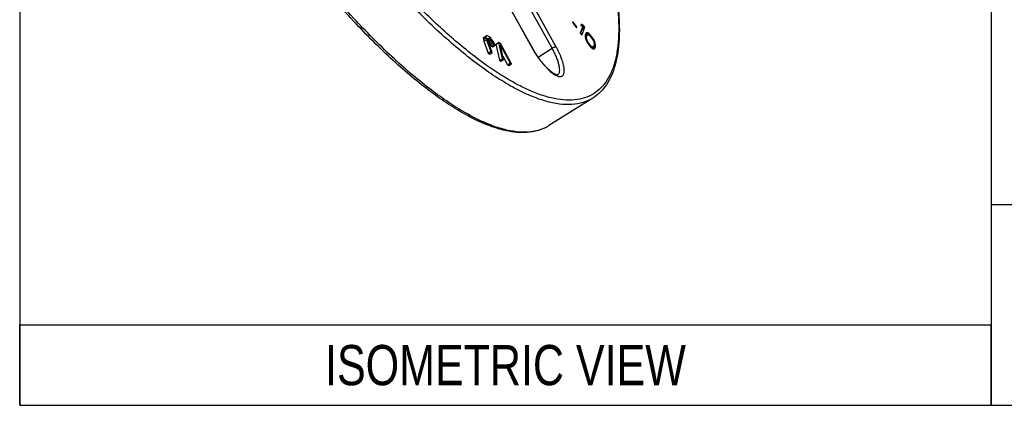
# Model space of a CAD drawing. Header units: millimetres. Extents: x 17 to 597, y 16 to 406.
# Tile 1 of 43: x 17 to 164, y 16 to 73. Entities that reach past the tile are written whole.
import ezdxf

# ---------------------------------------------------------------- set-up
doc = ezdxf.new("R2010")
doc.units = ezdxf.units.MM
doc.header["$LTSCALE"] = 32.67
doc.layers.get('0').update_dxf_attribs({"linetype": 'CONTINUOUS'})
doc.layers.add('CURVES', color=7, linetype='CONTINUOUS')
doc.styles.get("Standard").update_dxf_attribs({"font": 'txt', "width": 0.8})

# ---------------------------------------------------------------- blocks, each defined once
blk = doc.blocks.new('*T18')
at = {"color": 2, "linetype": 'Continuous'}
for p, q in [((0, 0), (0, 12)), ((0, 12), (145, 12)), ((145, 0), (145, 12)), ((0, 0), (145, 0))]:
    blk.add_line(p, q, dxfattribs=at)
at = {"color": 2, "linetype": 'Continuous', "insert": (72.5, 9), "char_height": 6, "width": 134.4, "attachment_point": 2, "line_spacing_factor": 0.9}
blk.add_mtext('ISOMETRIC VIEW', dxfattribs=at)

msp = doc.modelspace()

# ---------------------------------------------------------------- linework, layer by layer
at = {"color": 2, "linetype": 'Continuous'}
for p, q in [((17.193458, 395.911944), (17.193458, 15.911944)), ((162.193458, 395.911944), (162.193458, 15.911944)), ((162.193478, 45.911944), (281.193458, 45.911944)), ((17.193458, 15.911944), (581.193458, 15.911944))]:
    msp.add_line(p, q, dxfattribs=at)
at = {"layer": 'CURVES', "color": 9, "linetype": 'Continuous'}
for p, q in [((90.230502, 75.425229), (93.697281, 69.214693)), ((96.661798, 69.216385), (93.195019, 75.426921)), ((97.228627, 69.479949), (93.761848, 75.690486)), ((93.697281, 69.214693), (93.708982, 69.19377)), ((94.564558, 67.880398), (96.661798, 69.216385))]:
    msp.add_line(p, q, dxfattribs=at)
at = {"layer": 'CURVES', "color": 7, "linetype": 'Continuous'}
for p, q in [((90.263753, 75.416668), (93.730532, 69.206131)), ((99.760781, 73.16078), (99.710687, 73.035021)), ((99.710687, 73.035021), (100.277145, 72.262784)), ((100.327239, 72.388543), (99.760781, 73.16078)), ((100.327239, 72.388543), (100.229812, 72.327311)), ((100.277145, 72.262784), (100.327239, 72.388543)), ((101.234336, 72.471473), (100.843603, 71.490547)), ((100.898903, 71.415157), (101.171383, 72.09921)), ((101.001587, 72.827584), (100.921437, 72.626368)), ((100.921437, 72.626368), (101.234336, 72.471473)), ((101.314487, 72.672689), (101.001587, 72.827584)), ((101.08637, 71.159588), (101.557255, 72.34173)), ((101.314487, 72.672689), (101.10008, 72.537934)), ((101.171383, 72.09921), (101.116082, 72.1746)), ((101.557255, 72.34173), (101.171383, 72.09921)), ((101.557255, 72.34173), (101.314487, 72.672689)), ((86.384343, 70.691809), (86.770214, 70.934329)), ((86.444529, 70.826993), (86.384343, 70.691809)), ((86.384343, 70.691809), (86.396448, 70.510272)), ((86.396448, 70.510272), (86.78232, 70.752792)), ((86.444529, 70.826993), (86.830401, 71.069513)), ((86.830401, 71.069513), (86.770214, 70.934329)), ((86.770214, 70.934329), (86.78232, 70.752792)), ((86.78232, 70.752792), (86.85167, 70.491107)), ((86.932786, 71.090753), (86.830401, 71.069513)), ((87.092417, 71.031845), (86.932786, 71.090753)), ((87.020295, 70.556763), (87.029289, 70.681327)), ((87.068546, 70.35205), (87.020295, 70.556763)), ((87.020927, 70.565514), (87.219012, 70.690011)), ((87.029289, 70.681327), (87.095528, 70.725743)), ((87.056266, 70.40415), (87.363596, 70.597307)), ((87.237, 70.93914), (87.092417, 71.031845)), ((87.095528, 70.725743), (87.219012, 70.690011)), ((87.219012, 70.690011), (87.363596, 70.597307)), ((87.438829, 70.766287), (87.237, 70.93914)), ((87.363596, 70.597307), (87.529279, 70.44763)), ((87.625611, 70.559638), (87.438829, 70.766287)), ((87.854592, 70.239044), (87.625611, 70.559638)), ((100.843603, 71.490547), (101.08637, 71.159588)), ((101.600419, 71.196196), (101.590785, 71.015277)), ((101.590785, 71.015277), (101.60119, 70.884661)), ((101.882875, 71.121613), (101.596645, 70.941718)), ((101.98345, 71.217364), (101.597578, 70.974844)), ((101.690588, 71.422563), (101.600419, 71.196196)), ((101.60119, 70.884661), (101.642037, 70.673734)), ((101.812743, 70.945549), (101.613633, 70.820409)), ((101.738227, 71.171205), (101.618754, 71.242226)), ((101.972658, 71.503749), (101.639527, 71.294376)), ((101.642037, 70.673734), (101.733365, 70.432799)), ((101.793092, 70.739477), (101.650974, 70.650156)), ((101.851661, 71.51346), (101.685095, 71.408774)), ((101.781143, 71.493164), (101.690588, 71.422563)), ((102.124098, 71.413725), (101.738227, 71.171205)), ((101.810651, 71.108761), (101.738227, 71.171205)), ((101.851661, 71.51346), (101.781143, 71.493164)), ((101.793092, 70.739477), (101.812743, 70.945549)), ((101.894824, 70.367927), (101.793092, 70.739477)), ((101.812743, 70.945549), (101.882875, 71.121613)), ((101.972658, 71.503749), (101.851661, 71.51346)), ((101.882875, 71.121613), (101.98345, 71.217364)), ((102.124098, 71.413725), (101.972658, 71.503749)), ((101.98345, 71.217364), (102.205407, 71.147638)), ((102.356462, 71.213381), (102.124098, 71.413725)), ((102.205407, 71.147638), (102.346828, 71.032462)), ((102.356462, 71.213381), (102.22564, 71.13116)), ((102.346828, 71.032462), (102.559154, 70.781814)), ((102.609248, 70.907574), (102.356462, 71.213381)), ((102.609248, 70.907574), (102.507039, 70.843336)), ((102.559154, 70.781814), (102.751442, 70.480864)), ((102.841997, 70.551463), (102.609248, 70.907574)), ((102.841997, 70.551463), (102.745276, 70.490674)), ((103.014247, 70.200209), (102.841997, 70.551463)), ((86.396448, 70.510272), (86.465798, 70.248587)), ((86.465798, 70.248587), (86.85167, 70.491107)), ((86.465798, 70.248587), (87.119877, 68.482446)), ((86.85167, 70.491107), (87.505748, 68.724966)), ((87.722624, 68.585909), (87.068546, 70.35205)), ((87.112686, 70.232863), (87.143407, 70.20511)), ((87.143407, 70.20511), (87.529279, 70.44763)), ((87.143407, 70.20511), (87.294044, 70.021637)), ((87.294044, 70.021637), (87.679915, 70.264157)), ((87.294044, 70.021637), (87.429633, 69.804368)), ((87.429633, 69.804368), (87.815505, 70.046887)), ((87.429633, 69.804368), (87.550176, 69.553302)), ((87.529279, 70.44763), (87.679915, 70.264157)), ((87.550176, 69.553302), (87.936048, 69.795822)), ((87.550176, 69.553302), (87.767052, 69.414245)), ((87.679915, 70.264157), (87.815505, 70.046887)), ((87.767052, 69.414245), (88.152924, 69.656765)), ((87.815505, 70.046887), (87.936048, 69.795822)), ((88.011281, 69.964803), (87.854592, 70.239044)), ((87.936048, 69.795822), (88.152924, 69.656765)), ((88.152924, 69.656765), (88.011281, 69.964803)), ((88.272271, 69.834686), (88.658143, 70.077206)), ((88.272271, 69.834686), (88.810725, 67.409895)), ((88.9367, 69.919341), (88.658143, 70.077206)), ((88.658143, 70.077206), (89.196596, 67.652415)), ((90.58938, 66.863091), (88.9367, 69.919341)), ((88.937281, 69.64842), (90.380463, 66.98149)), ((89.405514, 67.534017), (88.937281, 69.64842)), ((101.733365, 70.432799), (101.905615, 70.081543)), ((101.894824, 70.367927), (101.795721, 70.305641)), ((101.99617, 70.152144), (101.894824, 70.367927)), ((101.99617, 70.152144), (101.899449, 70.091355)), ((101.905615, 70.081543), (102.138364, 69.725432)), ((102.188458, 69.851192), (101.99617, 70.152144)), ((102.188458, 69.851192), (102.09589, 69.793013)), ((102.138364, 69.725432), (102.39115, 69.419625)), ((102.400783, 69.600545), (102.188458, 69.851192)), ((102.400783, 69.600545), (102.296024, 69.534704)), ((102.39115, 69.419625), (102.623513, 69.219283)), ((102.542204, 69.48537), (102.400783, 69.600545)), ((102.542204, 69.48537), (102.410734, 69.402741)), ((102.764163, 69.415642), (102.542204, 69.48537)), ((102.764163, 69.415642), (102.55109, 69.281726)), ((102.623513, 69.219283), (102.774953, 69.129259)), ((102.742987, 69.148261), (102.761322, 69.19429)), ((102.751442, 70.480864), (102.852788, 70.26508)), ((103.147194, 69.43681), (102.761322, 69.19429)), ((102.761322, 69.19429), (102.770955, 69.37521)), ((102.864736, 69.511395), (102.764163, 69.415642)), ((102.770955, 69.37521), (102.767711, 69.415925)), ((103.156826, 69.61773), (102.770955, 69.37521)), ((102.774953, 69.129259), (102.895951, 69.119548)), ((102.852788, 70.26508), (102.95452, 69.893529)), ((102.934868, 69.687458), (102.864736, 69.511395)), ((103.014247, 70.200209), (102.891648, 70.123155)), ((102.895951, 69.119548), (102.966469, 69.139843)), ((103.146421, 69.748347), (102.896572, 69.591316)), ((103.057025, 69.210443), (102.926299, 69.128282)), ((102.95452, 69.893529), (102.934868, 69.687458)), ((103.105574, 69.959274), (102.951559, 69.862475)), ((102.966469, 69.139843), (103.057025, 69.210443)), ((103.105574, 69.959274), (103.014247, 70.200209)), ((103.057025, 69.210443), (103.147194, 69.43681)), ((103.146421, 69.748347), (103.105574, 69.959274)), ((103.156826, 69.61773), (103.146421, 69.748347)), ((103.147194, 69.43681), (103.156826, 69.61773)), ((87.119877, 68.482446), (87.505748, 68.724966)), ((87.119877, 68.482446), (87.336752, 68.343389)), ((87.336752, 68.343389), (87.722624, 68.585909)), ((87.505748, 68.724966), (87.722624, 68.585909)), ((88.810725, 67.409895), (89.196596, 67.652415)), ((89.196596, 67.652415), (89.405514, 67.534017)), ((89.295482, 68.030889), (89.994591, 66.73897)), ((88.810725, 67.409895), (89.019642, 67.291497)), ((89.019642, 67.291497), (89.405514, 67.534017)), ((89.994591, 66.73897), (90.380463, 66.98149)), ((89.994591, 66.73897), (90.203508, 66.620571)), ((90.203508, 66.620571), (90.58938, 66.863091)), ((90.380463, 66.98149), (90.58938, 66.863091)), ((102.737276, 61.778699), (96.177455, 57.65586))]:
    msp.add_line(p, q, dxfattribs=at)
at = {"layer": 'CURVES', "color": 9, "linetype": 'Continuous'}
msp.add_arc((93.006734, 62.704543), 5.961765, 294.54900883, 302.1300279, dxfattribs=at)
for points, knots in [([(99.467765, 99.257153), (100.516809, 96.817708), (102.391696, 92.098741), (104.283973, 86.207091), (105.394416, 81.783773), (106.002526, 78.746757), (106.407723, 75.908935), (106.607695, 73.286241), (106.601272, 70.893041), (106.388013, 68.741854), (105.967637, 66.843345), (105.339072, 65.206955), (104.499869, 63.843124), (103.448766, 62.766922), (102.193358, 61.99688), (100.752546, 61.544115), (99.145895, 61.406463), (97.385833, 61.576142), (95.48054, 62.046601), (93.438148, 62.812858), (91.268288, 63.869988), (88.982182, 65.212053), (86.592345, 66.831616), (84.112305, 68.719603), (81.55625, 70.865257), (77.975114, 74.13745), (74.412898, 77.786971), (70.875531, 81.756406), (67.22139, 86.105677), (64.579315, 89.528363), (62.854121, 91.880275)], [0, 0, 0, 0, 0.0871605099, 0.1665550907, 0.2028976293, 0.2368057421, 0.2681729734, 0.2969323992, 0.3230675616, 0.3466283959, 0.3677543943, 0.3867066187, 0.4039053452, 0.4199560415, 0.4356266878, 0.4517484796, 0.4690781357, 0.4882049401, 0.5095339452, 0.533314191, 0.5596762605, 0.5886635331, 0.6202546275, 0.654378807, 0.6909265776, 0.729757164, 0.8135667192, 0.858163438, 0.9042605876, 1, 1, 1, 1]), ([(102.737274, 61.778701), (102.286938, 61.49566), (101.273369, 61.038639), (99.561668, 60.750908), (97.661468, 60.840319), (95.585635, 61.296295), (93.343531, 62.110942), (90.947183, 63.277703), (88.411022, 64.788742), (85.751573, 66.634115), (82.986837, 68.801464), (80.135945, 71.276038), (77.218733, 74.040749), (73.179926, 78.179124), (68.130135, 83.941715), (64.303499, 88.875224), (62.40098, 91.468878)], [0, 0, 0, 0, 0.0302328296, 0.0623237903, 0.0977945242, 0.1377019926, 0.1826874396, 0.2330785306, 0.2889781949, 0.3503271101, 0.4169452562, 0.4885595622, 0.5648228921, 0.6453277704, 0.8171689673, 1, 1, 1, 1]), ([(95.483677, 57.281684), (95.004413, 57.06267), (93.942424, 56.73843), (92.202469, 56.624946), (90.289977, 56.860096), (88.215461, 57.436314), (85.98824, 58.347241), (83.620321, 59.586711), (81.125606, 61.146981), (78.519667, 63.018349), (75.819129, 65.1889), (72.006851, 68.560338), (67.152467, 73.434199), (61.398024, 80.03705), (57.686098, 84.830882), (55.84116, 87.346039)], [0, 0, 0, 0, 0.0304039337, 0.0633080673, 0.0999265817, 0.1410636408, 0.1871873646, 0.2385176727, 0.2950952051, 0.3568288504, 0.4235275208, 0.4949216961, 0.6503861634, 0.8200198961, 1, 1, 1, 1]), ([(93.730532, 69.206131), (93.729522, 69.207942), (93.720541, 69.216416), (93.706999, 69.215423), (93.697281, 69.214693)], [0, 0, 0, 0, 0.1754330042, 1, 1, 1, 1]), ([(93.708982, 69.19377), (94.029775, 68.621168), (94.556355, 67.802337), (95.335597, 66.811104), (95.915038, 66.173664), (96.476145, 65.65426), (96.997809, 65.271572), (97.411667, 65.061846), (97.708143, 64.987516), (97.89594, 64.977643), (98.062785, 65.011614), (98.204799, 65.091327), (98.317192, 65.214633), (98.398807, 65.376947), (98.450891, 65.575457), (98.483763, 65.907857), (98.440718, 66.406147), (98.284791, 67.077716), (98.02477, 67.835349), (97.669883, 68.650616), (97.384498, 69.200715), (97.228627, 69.479949)], [0, 0, 0, 0, 0.1769394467, 0.2615583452, 0.3397243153, 0.4089455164, 0.4673033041, 0.5138033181, 0.5327904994, 0.5493314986, 0.5640939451, 0.5780808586, 0.592487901, 0.6084020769, 0.6265951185, 0.6475175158, 0.6981760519, 0.7604858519, 0.8330730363, 0.9137883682, 1, 1, 1, 1]), ([(96.661798, 69.216385), (96.714958, 69.250248), (96.822743, 69.313577), (96.979834, 69.394408), (97.114239, 69.450937), (97.195667, 69.477473), (97.228627, 69.479949)], [0, 0, 0, 0, 0.3010767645, 0.5970087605, 0.8421126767, 1, 1, 1, 1]), ([(97.513219, 65.229943), (97.585131, 65.278921), (97.675229, 65.392693), (97.74307, 65.575784), (97.790541, 65.817611), (97.788368, 66.184124), (97.707743, 66.683667), (97.549678, 67.255078), (97.318538, 67.881718), (97.020685, 68.545276), (96.787643, 68.990941), (96.661798, 69.216385)], [0, 0, 0, 0, 0.0609789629, 0.09648328, 0.1366665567, 0.2329347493, 0.3513547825, 0.4905803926, 0.6477560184, 0.8190479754, 1, 1, 1, 1])]:
    msp.add_open_spline(points, degree=3, knots=knots, dxfattribs=at)
at = {"layer": 'CURVES', "color": 7, "linetype": 'Continuous'}
for points, knots in [([(99.491983, 99.275981), (100.452166, 97.046557), (102.189232, 92.713332), (104.29811, 86.368315), (105.572927, 81.348394), (106.242581, 77.617315), (106.560268, 75.072339), (106.707748, 72.702638), (106.683281, 70.517348), (106.485093, 68.524274), (106.110569, 66.730117), (105.555641, 65.141735), (104.814533, 63.768348), (103.883663, 62.625737), (103.133091, 62.027469), (102.737276, 61.778699)], [0, 0, 0, 0, 0.1829872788, 0.3517014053, 0.5037246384, 0.5729170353, 0.6373494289, 0.6969570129, 0.7517663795, 0.8019205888, 0.8477112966, 0.8896156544, 0.9283262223, 0.9647579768, 1, 1, 1, 1]), ([(96.177455, 57.65586), (95.697118, 57.353969), (94.623063, 56.868383), (92.82301, 56.561458), (90.851396, 56.649596), (88.724448, 57.11231), (86.448654, 57.935073), (84.031732, 59.108053), (81.484342, 60.622315), (78.820213, 62.467798), (76.055387, 64.632418), (73.20763, 67.101812), (70.295833, 69.859284), (66.267151, 73.984895), (61.232119, 79.728613), (57.417539, 84.646042), (55.521391, 87.231013)], [0, 0, 0, 0, 0.0320666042, 0.0657110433, 0.102312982, 0.1429380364, 0.1882937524, 0.238781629, 0.2945659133, 0.3556341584, 0.4218414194, 0.492940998, 0.5686059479, 0.6484446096, 0.8187988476, 1, 1, 1, 1]), ([(97.51322, 65.22994), (97.513937, 65.230428), (97.506313, 65.225331), (97.500214, 65.225743), (97.475047, 65.219672), (97.440971, 65.220706), (97.388444, 65.225788), (97.321442, 65.240452), (97.239739, 65.265923), (97.145763, 65.303584), (97.040961, 65.353918), (96.881246, 65.442282), (96.664405, 65.585562), (96.391345, 65.798115), (96.101065, 66.055436), (95.799102, 66.353628), (95.49033, 66.688531), (95.179221, 67.055675), (94.761834, 67.58844), (94.264265, 68.299787), (93.901957, 68.899034), (93.730532, 69.206131)], [0, 0, 0, 0, 0.0004617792, 0.002242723, 0.0059672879, 0.0121677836, 0.0213457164, 0.0336091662, 0.0488225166, 0.06684844, 0.0875377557, 0.1107404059, 0.1640864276, 0.2258413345, 0.2950292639, 0.3707063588, 0.4519266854, 0.5377255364, 0.6271131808, 0.8125563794, 1, 1, 1, 1])]:
    msp.add_open_spline(points, degree=3, knots=knots, dxfattribs=at)

# ---------------------------------------------------------------- block references
msp.add_blockref('*T18', (17.193458, 15.911944))

doc.saveas('drawing.dxf')
